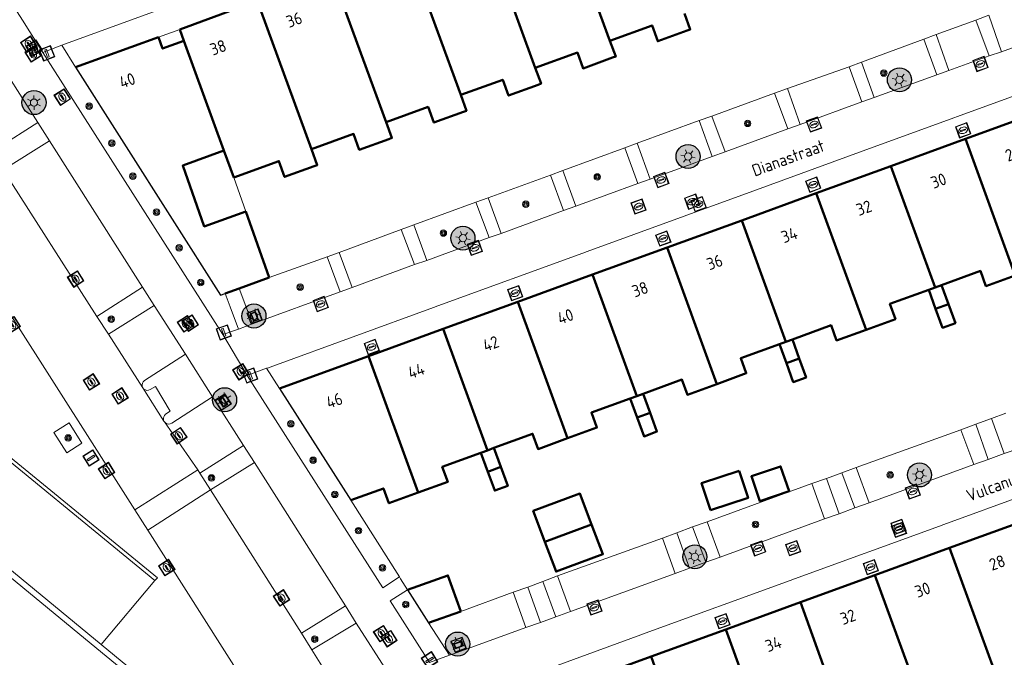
# Model space of a CAD drawing. Header units: metres. Extents: x 94279 to 96109, y 461866 to 463040.
# Tile 61 of 175: x 94992 to 95074, y 462428 to 462481. Entities that reach past the tile are written whole.
import ezdxf
from ezdxf.enums import TextEntityAlignment as Align

# ---------------------------------------------------------------- set-up
doc = ezdxf.new("R2010")
doc.units = ezdxf.units.M
doc.layers.get('0').update_dxf_attribs({"linetype": 'CONTINUOUS'})
for name, color, linetype, lineweight in [('B-WE-OV-LICHTMAST', 252, 'CONTINUOUS', 25), ('B_BEBOUWINGSGRENS_0', 132, 'CONTINUOUS', 50), ('B_LUIFEL_1', 132, 'CONTINUOUS', 50), ('B_TUSSENMUUR_0', 132, 'CONTINUOUS', 50), ('G_GRENS_ALGEMEEN_0', 251, 'CONTINUOUS', 13), ('Q_BOOM_0', 251, 'CONTINUOUS', 13), ('Q_BRANDKRAAN_0', 251, 'CONTINUOUS', 13), ('Q_DAMWAND_0', 251, 'CONTINUOUS', 13), ('Q_INSPECTIE_OF_RIOOLPUT_0', 251, 'CONTINUOUS', 13), ('Q_KOLK_0', 251, 'CONTINUOUS', 13), ('Q_LICHTMAST_0', 251, 'CONTINUOUS', 13), ('Q_STRAATNAAMBORD_0', 251, 'CONTINUOUS', 13), ('Q_VERKEERSBORDPAAL_0', 251, 'CONTINUOUS', 13), ('Q_WATERLEIDINGPUT_0', 251, 'CONTINUOUS', 13), ('T_CULTUURGRENS_0', 251, 'CONTINUOUS', 13), ('T_HEK_0', 251, 'CONTINUOUS', 13), ('T_MUUR_30CM_0', 251, 'CONTINUOUS', 13), ('V_WEGGRENS_0', 251, 'CONTINUOUS', 13), ('W_KADEMUUR_30CM_0', 251, 'CONTINUOUS', 13), ('Z_GBKN_HUISNUMMER_0', 251, 'CONTINUOUS', 13), ('Z_STRAATNAAM_0', 251, 'CONTINUOUS', 13)]:
    doc.layers.add(name, color=color, linetype=linetype, lineweight=lineweight)
doc.layers.add('Haag_0', color=251, linetype='CONTINUOUS')
doc.styles.get("Standard").update_dxf_attribs({"font": 'isocp.shx'})

# ---------------------------------------------------------------- blocks, each defined once
blk = doc.blocks.new('Q_LICHTMAST')
for points in [[(-0.26, 0.15), (-0.52, 0.3)], [(0, 0.3), (0, 0.6)], [(0.26, 0.15), (0.52, 0.3)], [(-0.26, -0.15), (-0.52, -0.3)], [(0, -0.3), (0, -0.6)], [(0.26, -0.15), (0.52, -0.3)]]:
    blk.add_lwpolyline(points)
blk.add_circle((0, 0), 0.3)
blk = doc.blocks.new('Q_VERKEERSBORDPAAL')
for points in [[(-0.5, 0.5), (0.5, 0.5), (0.5, -0.5), (-0.5, -0.5)], [(-0.08, 0.333), (0.071, 0.333), (0.071, -0.329), (-0.08, -0.329)]]:
    blk.add_lwpolyline(points, close=True)
blk.add_lwpolyline([(-0.442, 0.464), (0.438, 0.464, -0.414214), (0.459, 0.442), (0.459, -0.437, -0.414214), (0.438, -0.459), (-0.442, -0.459, -0.414214), (-0.463, -0.437), (-0.463, 0.442), (-0.463, 0.444), (-0.463, 0.446), (-0.463, 0.448), (-0.462, 0.45), (-0.461, 0.451), (-0.46, 0.453), (-0.459, 0.455), (-0.458, 0.456), (-0.457, 0.457), (-0.456, 0.459), (-0.454, 0.46), (-0.453, 0.461), (-0.451, 0.462), (-0.449, 0.462), (-0.447, 0.463), (-0.446, 0.463), (-0.444, 0.464), (-0.442, 0.464)], format="xyb")
blk = doc.blocks.new('Q_KOLK')
blk.add_lwpolyline([(-0.5, 0.5), (0.5, 0.5), (0.5, -0.5), (-0.5, -0.5)], close=True)
for points in [[(-0.442, 0.464), (0.438, 0.464, -0.414214), (0.459, 0.442), (0.459, -0.437, -0.414214), (0.438, -0.459), (-0.442, -0.459, -0.414214), (-0.463, -0.437), (-0.463, 0.442, -0.414214), (-0.442, 0.464)], [(-0.345, 0.105, 0.380426), (-0.276, -0.18)], [(-0.008, 0.266, 0.240218), (-0.345, 0.105)], [(-0.194, 0.045, 0.853344), (-0.194, -0.032)], [(0.331, 0.111, 0.240191), (-0.008, 0.266)], [(0.185, -0.032, 0.849746), (0.185, 0.045)], [(0.267, -0.176, 0.380426), (0.331, 0.111)], [(-0.276, -0.18, 0.148452), (0.012, -0.257)], [(0.012, -0.257, 0.131742), (0.267, -0.176)]]:
    blk.add_lwpolyline(points, format="xyb")
for points in [[(-0.194, 0.045), (0.185, 0.045)], [(0.185, -0.032), (-0.194, -0.032)]]:
    blk.add_lwpolyline(points)
blk = doc.blocks.new('Q_WATERLEIDINGPUT')
blk.add_lwpolyline([(-0.5, 0.5), (0.5, 0.5), (0.5, -0.5), (-0.5, -0.5)], close=True)
for points in [[(-0.442, 0.464), (0.438, 0.464, -0.414214), (0.459, 0.442), (0.459, -0.437, -0.414214), (0.438, -0.459), (-0.442, -0.459, -0.414214), (-0.463, -0.437), (-0.463, 0.442), (-0.463, 0.444), (-0.463, 0.446), (-0.463, 0.448), (-0.462, 0.45), (-0.461, 0.451), (-0.46, 0.453), (-0.459, 0.455), (-0.458, 0.456), (-0.457, 0.457), (-0.456, 0.459), (-0.454, 0.46), (-0.453, 0.461), (-0.451, 0.462), (-0.449, 0.462), (-0.447, 0.463), (-0.446, 0.463), (-0.444, 0.464), (-0.442, 0.464)], [(-0.345, 0.105, 0.380426), (-0.276, -0.18)], [(-0.008, 0.266, 0.240218), (-0.345, 0.105)], [(-0.194, 0.045, 0.853344), (-0.194, -0.032)], [(0.331, 0.111, 0.240191), (-0.008, 0.266)], [(0.185, -0.032, 0.849746), (0.185, 0.045)], [(0.267, -0.176, 0.380426), (0.331, 0.111)], [(-0.276, -0.18, 0.148452), (0.012, -0.257)], [(0.012, -0.257, 0.131742), (0.267, -0.176)]]:
    blk.add_lwpolyline(points, format="xyb")
for points in [[(-0.194, 0.045), (0.185, 0.045)], [(0.185, -0.032), (-0.194, -0.032)]]:
    blk.add_lwpolyline(points)
blk = doc.blocks.new('Q_BRANDKRAAN')
blk.add_lwpolyline([(-0.5, 0.5), (0.5, 0.5), (0.5, -0.5), (-0.5, -0.5)], close=True)
for points in [[(-0.442, 0.464), (0.438, 0.464, -0.414214), (0.459, 0.442), (0.459, -0.437, -0.414214), (0.438, -0.459), (-0.442, -0.459, -0.414214), (-0.463, -0.437), (-0.463, 0.442), (-0.463, 0.444), (-0.463, 0.446), (-0.463, 0.448), (-0.462, 0.45), (-0.461, 0.451), (-0.46, 0.453), (-0.459, 0.455), (-0.458, 0.456), (-0.457, 0.457), (-0.456, 0.459), (-0.454, 0.46), (-0.453, 0.461), (-0.451, 0.462), (-0.449, 0.462), (-0.447, 0.463), (-0.446, 0.463), (-0.444, 0.464), (-0.442, 0.464)], [(-0.345, 0.105, 0.380426), (-0.276, -0.18)], [(-0.008, 0.266, 0.240218), (-0.345, 0.105)], [(-0.194, 0.045, 0.853344), (-0.194, -0.032)], [(0.331, 0.111, 0.240191), (-0.008, 0.266)], [(0.185, -0.032, 0.849746), (0.185, 0.045)], [(0.267, -0.176, 0.380426), (0.331, 0.111)], [(-0.276, -0.18, 0.148452), (0.012, -0.257)], [(0.012, -0.257, 0.131742), (0.267, -0.176)]]:
    blk.add_lwpolyline(points, format="xyb")
for points in [[(-0.194, 0.045), (0.185, 0.045)], [(0.185, -0.032), (-0.194, -0.032)]]:
    blk.add_lwpolyline(points)
blk = doc.blocks.new('Q_INSPECTIE_OF_RIOOLPUT')
blk.add_lwpolyline([(-0.5, 0.5), (0.5, 0.5), (0.5, -0.5), (-0.5, -0.5)], close=True)
for points in [[(-0.442, 0.464), (0.438, 0.464, -0.414214), (0.459, 0.442), (0.459, -0.437, -0.414214), (0.438, -0.459), (-0.442, -0.459, -0.414214), (-0.463, -0.437), (-0.463, 0.442), (-0.463, 0.444), (-0.463, 0.446), (-0.463, 0.448), (-0.462, 0.45), (-0.461, 0.451), (-0.46, 0.453), (-0.459, 0.455), (-0.458, 0.456), (-0.457, 0.457), (-0.456, 0.459), (-0.454, 0.46), (-0.453, 0.461), (-0.451, 0.462), (-0.449, 0.462), (-0.447, 0.463), (-0.446, 0.463), (-0.444, 0.464), (-0.442, 0.464)], [(-0.345, 0.105, 0.380426), (-0.276, -0.18)], [(-0.008, 0.266, 0.240218), (-0.345, 0.105)], [(-0.194, 0.045, 0.853344), (-0.194, -0.032)], [(0.331, 0.111, 0.240191), (-0.008, 0.266)], [(0.185, -0.032, 0.849746), (0.185, 0.045)], [(0.267, -0.176, 0.380426), (0.331, 0.111)], [(-0.276, -0.18, 0.148452), (0.012, -0.257)], [(0.012, -0.257, 0.131742), (0.267, -0.176)]]:
    blk.add_lwpolyline(points, format="xyb")
for points in [[(-0.194, 0.045), (0.185, 0.045)], [(0.185, -0.032), (-0.194, -0.032)]]:
    blk.add_lwpolyline(points)
blk = doc.blocks.new('Q_STRAATNAAMBORD')
for points in [[(-0.5, 0.5), (0.5, 0.5), (0.5, -0.5), (-0.5, -0.5)], [(-0.369, 0.22), (0.358, 0.22), (0.358, -0.214), (-0.369, -0.214)]]:
    blk.add_lwpolyline(points, close=True)
for points in [[(-0.442, 0.464), (0.438, 0.464, -0.414214), (0.459, 0.442), (0.459, -0.437, -0.414214), (0.438, -0.459), (-0.442, -0.459, -0.414214), (-0.463, -0.437), (-0.463, 0.442), (-0.463, 0.444), (-0.463, 0.446), (-0.463, 0.448), (-0.462, 0.45), (-0.461, 0.451), (-0.46, 0.453), (-0.459, 0.455), (-0.458, 0.456), (-0.457, 0.457), (-0.456, 0.459), (-0.454, 0.46), (-0.453, 0.461), (-0.451, 0.462), (-0.449, 0.462), (-0.447, 0.463), (-0.446, 0.463), (-0.444, 0.464), (-0.442, 0.464)], [(-0.287, 0.16), (0.281, 0.16, -0.414214), (0.303, 0.139), (0.303, -0.134, -0.414214), (0.281, -0.156), (-0.287, -0.156, -0.414214), (-0.308, -0.134), (-0.308, 0.139), (-0.308, 0.14), (-0.308, 0.142), (-0.307, 0.144), (-0.307, 0.146), (-0.306, 0.148), (-0.305, 0.149), (-0.304, 0.151), (-0.303, 0.152), (-0.302, 0.154), (-0.3, 0.155), (-0.299, 0.156), (-0.297, 0.157), (-0.296, 0.158), (-0.294, 0.159), (-0.292, 0.159), (-0.29, 0.16), (-0.288, 0.16), (-0.287, 0.16)]]:
    blk.add_lwpolyline(points, format="xyb")
blk = doc.blocks.new('Q_BOOM')
for radius in [0.27, 0.18, 0.09]:
    blk.add_circle((0, 0), radius)
blk = doc.blocks.new('LM')
at = {"linetype": 'ByBlock'}
h = blk.add_hatch(color=256, dxfattribs=at)
h.dxf.hatch_style = 1
edge = h.paths.add_edge_path()
edge.add_arc((0, 0), 1, 0, 360)
blk.add_circle((0, 0), 1, dxfattribs=at)

msp = doc.modelspace()

# ---------------------------------------------------------------- linework, layer by layer
at = {"layer": 'B_BEBOUWINGSGRENS_0'}
for p, q in [((95010.334, 462482.196), (95005.677, 462480.499)), ((95005.677, 462480.499), (95006.021, 462479.554)), ((95003.896, 462479.854), (94997.008, 462477.347)), ((95077.183, 462473.653), (95070.981, 462471.396)), ((95070.981, 462471.396), (95064.779, 462469.138)), ((95009.342, 462470.423), (95010.157, 462468.181)), ((95064.779, 462469.138), (95058.577, 462466.881)), ((95058.577, 462466.881), (95052.375, 462464.624)), ((95013.114, 462459.868), (95011.162, 462465.355)), ((95052.375, 462464.624), (95046.173, 462462.367)), ((95046.173, 462462.367), (95039.971, 462460.109)), ((95010.616, 462458.959), (95013.114, 462459.868)), ((95039.971, 462460.109), (95033.769, 462457.852)), ((95067.915, 462458.856), (95068.451, 462459.051)), ((95068.986, 462459.246), (95068.451, 462459.051)), ((95069.561, 462457.666), (95068.986, 462459.246)), ((95009.452, 462458.536), (95010.616, 462458.959)), ((95067.915, 462458.856), (95068.49, 462457.276)), ((95033.769, 462457.852), (95027.567, 462455.595)), ((95027.567, 462455.595), (95021.365, 462453.337)), ((95055.513, 462454.335), (95056.049, 462454.53)), ((95055.513, 462454.335), (95056.087, 462452.758)), ((95056.584, 462454.725), (95056.049, 462454.53)), ((95057.158, 462453.148), (95056.584, 462454.725)), ((95021.365, 462453.337), (95013.964, 462450.644)), ((95043.111, 462449.815), (95043.647, 462450.01)), ((95043.647, 462450.01), (95044.182, 462450.205)), ((95044.755, 462448.63), (95044.182, 462450.205)), ((95043.111, 462449.815), (95043.684, 462448.241)), ((95030.706, 462445.304), (95031.241, 462445.501)), ((95030.706, 462445.304), (95031.28, 462443.728)), ((95031.776, 462445.698), (95031.241, 462445.501)), ((95032.351, 462444.118), (95031.776, 462445.698)), ((95075.855, 462439.643), (95069.653, 462437.387)), ((95039.899, 462439.341), (95036.021, 462437.882)), ((95069.653, 462437.387), (95063.451, 462435.131)), ((95063.451, 462435.131), (95057.248, 462432.874)), ((95057.248, 462432.874), (95051.046, 462430.618)), ((95026.343, 462431.158), (95029.035, 462432.111)), ((95051.046, 462430.618), (95044.844, 462428.362)), ((95044.844, 462428.362), (95038.641, 462426.106))]:
    msp.add_line(p, q, dxfattribs=at)
for points in [[(95041.424, 462479.56), (95044.92, 462480.832), (95045.399, 462479.517), (95047.852, 462480.409), (95048.105, 462480.502), (95047.626, 462481.817)], [(95006.021, 462479.554), (95004.241, 462478.906), (95003.896, 462479.854)], [(95035.222, 462477.302), (95038.718, 462478.575), (95039.197, 462477.259), (95041.65, 462478.152), (95041.903, 462478.244), (95041.424, 462479.56)], [(95029.021, 462475.045), (95032.516, 462476.317), (95032.995, 462475.002), (95035.448, 462475.895), (95035.701, 462475.987), (95035.222, 462477.302)], [(95022.819, 462472.788), (95026.314, 462474.06), (95026.793, 462472.745), (95029.246, 462473.637), (95029.499, 462473.73), (95029.021, 462475.045)], [(95016.617, 462470.53), (95020.112, 462471.803), (95020.591, 462470.487), (95023.044, 462471.38), (95023.297, 462471.472), (95022.819, 462472.788)], [(95010.157, 462468.181), (95013.91, 462469.545), (95014.389, 462468.23), (95016.842, 462469.123), (95017.095, 462469.215), (95016.617, 462470.53)], [(95011.162, 462465.355), (95007.704, 462464.124), (95005.924, 462469.18), (95009.342, 462470.423)], [(95068.986, 462459.246), (95072.209, 462460.421), (95072.669, 462459.157), (95075.112, 462460.046)], [(95062.708, 462455.532), (95065.151, 462456.421), (95064.692, 462457.681), (95067.915, 462458.856)], [(95068.49, 462457.276), (95069.065, 462455.696), (95070.136, 462456.085), (95069.561, 462457.666)], [(95056.584, 462454.725), (95059.807, 462455.9), (95060.265, 462454.643), (95062.708, 462455.532)], [(95050.304, 462451.017), (95052.747, 462451.906), (95052.29, 462453.16), (95055.513, 462454.335)], [(95056.087, 462452.758), (95056.661, 462451.181), (95057.732, 462451.571), (95057.158, 462453.148)], [(95044.182, 462450.205), (95047.405, 462451.38), (95047.861, 462450.128), (95050.304, 462451.017)], [(95037.9, 462446.502), (95040.343, 462447.391), (95039.888, 462448.64), (95043.111, 462449.815)], [(95043.684, 462448.241), (95044.257, 462446.666), (95045.328, 462447.056), (95044.755, 462448.63)], [(95031.776, 462445.698), (95034.995, 462446.882), (95035.457, 462445.613), (95037.9, 462446.502)], [(95025.496, 462441.988), (95027.939, 462442.877), (95027.486, 462444.12), (95030.706, 462445.304)], [(95031.28, 462443.728), (95031.853, 462442.152), (95032.924, 462442.542), (95032.351, 462444.118)], [(95052.174, 462443.803), (95049.034, 462442.781), (95049.77, 462440.519)], [(95049.77, 462440.519), (95052.91, 462441.54), (95052.174, 462443.803)], [(95019.882, 462441.352), (95022.601, 462442.339), (95023.053, 462441.098), (95025.496, 462441.988)], [(95036.021, 462437.882), (95036.946, 462435.421), (95040.833, 462436.857), (95039.899, 462439.341)], [(95029.035, 462432.111), (95027.955, 462435.103), (95024.6, 462433.907)]]:
    msp.add_lwpolyline(points, dxfattribs=at)
at = {"layer": 'B_LUIFEL_1'}
for points in [[(95056.317, 462442.103), (95055.61, 462444.172), (95053.178, 462443.341), (95053.884, 462441.273), (95056.317, 462442.103)], [(95039.899, 462439.341), (95038.934, 462441.907), (95035.047, 462440.47), (95036.021, 462437.882)]]:
    msp.add_lwpolyline(points, dxfattribs=at)
at = {"layer": 'B_TUSSENMUUR_0'}
for p, q in [((95016.617, 462470.53), (95012.427, 462481.982)), ((95009.342, 462470.423), (95006.021, 462479.554)), ((95070.981, 462471.396), (95075.112, 462460.046)), ((95068.451, 462459.051), (95064.779, 462469.138)), ((95062.708, 462455.532), (95058.577, 462466.881)), ((95056.049, 462454.53), (95052.375, 462464.624)), ((95050.304, 462451.017), (95046.173, 462462.367)), ((95043.647, 462450.01), (95039.971, 462460.109)), ((95033.769, 462457.852), (95037.9, 462446.502)), ((95069.561, 462457.666), (95068.49, 462457.276)), ((95031.241, 462445.501), (95027.567, 462455.595)), ((95025.496, 462441.988), (95021.365, 462453.337)), ((95056.087, 462452.758), (95057.158, 462453.148)), ((95043.684, 462448.241), (95044.755, 462448.63)), ((95032.351, 462444.118), (95031.28, 462443.728)), ((95073.325, 462427.298), (95069.653, 462437.387)), ((95063.451, 462435.131), (95067.581, 462423.783)), ((95060.923, 462422.778), (95057.248, 462432.874)), ((95055.177, 462419.269), (95051.046, 462430.618)), ((95048.521, 462418.258), (95044.844, 462428.362))]:
    msp.add_line(p, q, dxfattribs=at)
for points in [[(95041.424, 462479.56), (95037.595, 462490.005), (95037.227, 462491.009)], [(95031.048, 462488.759), (95031.414, 462487.755), (95035.222, 462477.302)], [(95029.021, 462475.045), (95025.214, 462485.498), (95024.848, 462486.501)], [(95022.819, 462472.788), (95018.995, 462483.226), (95018.624, 462484.237)]]:
    msp.add_lwpolyline(points, dxfattribs=at)
at = {"layer": 'G_GRENS_ALGEMEEN_0'}
msp.add_line((95003.896, 462479.854), (95005.677, 462480.499), dxfattribs=at)
msp.add_lwpolyline([(94999.133, 462429.36), (94982.948, 462442.683), (94987.311, 462448.048), (95003.6, 462434.694)], dxfattribs=at)
at = {"layer": 'Haag_0'}
for p, q in [((95013.964, 462450.644), (95019.882, 462441.352)), ((95024.6, 462433.907), (95026.343, 462431.158))]:
    msp.add_line(p, q, dxfattribs=at)
msp.add_lwpolyline([(94997.008, 462477.347), (95009.063, 462458.394), (95009.452, 462458.536)], dxfattribs=at)
at = {"layer": 'Q_DAMWAND_0'}
msp.add_line((94998.776, 462429.038), (95004.897, 462424.003), dxfattribs=at)
at = {"layer": 'T_CULTUURGRENS_0'}
for p, q in [((94995.869, 462479.18), (94994.294, 462478.566)), ((94997.008, 462477.347), (94995.869, 462479.18)), ((94994.294, 462478.566), (95009.253, 462455.127)), ((95009.253, 462455.127), (95010.552, 462455.585)), ((95012.891, 462452.323), (95011.286, 462451.737)), ((95013.964, 462450.644), (95012.891, 462452.323)), ((95028.08, 462428.471), (95026.343, 462431.158)), ((95026.419, 462427.872), (95028.08, 462428.471))]:
    msp.add_line(p, q, dxfattribs=at)
for points in [[(95010.552, 462455.585), (95009.86, 462457.443), (95009.452, 462458.536)], [(95011.286, 462451.737), (95022.54, 462434.082), (95023.924, 462434.973)], [(95024.6, 462433.907), (95023.144, 462433.002), (95026.419, 462427.872)]]:
    msp.add_lwpolyline(points, dxfattribs=at)
at = {"layer": 'T_HEK_0'}
for p, q in [((95071.834, 462481.278), (95068.543, 462480.072)), ((95072.907, 462481.673), (95071.834, 462481.278)), ((95067.502, 462479.693), (95062.326, 462477.762)), ((95068.543, 462480.072), (95067.502, 462479.693)), ((95061.303, 462477.383), (95056.168, 462475.574)), ((95062.326, 462477.762), (95061.303, 462477.383)), ((95056.168, 462475.574), (95055.11, 462475.188)), ((95055.11, 462475.188), (95049.894, 462473.292)), ((95048.841, 462472.919), (95043.69, 462471.038)), ((95049.894, 462473.292), (95048.841, 462472.919)), ((95042.65, 462470.651), (95037.508, 462468.772)), ((95043.69, 462471.038), (95042.65, 462470.651)), ((95036.475, 462468.374), (95031.299, 462466.505)), ((95037.508, 462468.772), (95036.475, 462468.374)), ((95031.299, 462466.505), (95030.264, 462466.121)), ((95030.264, 462466.121), (95025.137, 462464.244)), ((95025.137, 462464.244), (95024.08, 462463.871)), ((95024.08, 462463.871), (95018.92, 462461.959)), ((95017.908, 462461.597), (95013.114, 462459.868)), ((95018.92, 462461.959), (95017.908, 462461.597)), ((95074.336, 462448.58), (95073.124, 462448.149)), ((95071.825, 462447.664), (95070.592, 462447.21)), ((95073.124, 462448.149), (95071.825, 462447.664)), ((95070.592, 462447.21), (95061.891, 462444.074)), ((95060.704, 462443.623), (95059.415, 462443.156)), ((95061.891, 462444.074), (95060.704, 462443.623)), ((95058.204, 462442.732), (95049.505, 462439.557)), ((95059.415, 462443.156), (95058.204, 462442.732)), ((95049.505, 462439.557), (95048.292, 462439.131)), ((95046.982, 462438.65), (95045.796, 462438.208)), ((95048.292, 462439.131), (95046.982, 462438.65)), ((95045.796, 462438.208), (95037.068, 462435.064)), ((95035.854, 462434.594), (95034.586, 462434.121)), ((95037.068, 462435.064), (95035.854, 462434.594)), ((95033.394, 462433.702), (95029.035, 462432.111)), ((95034.586, 462434.121), (95033.394, 462433.702))]:
    msp.add_line(p, q, dxfattribs=at)
at = {"layer": 'T_MUUR_30CM_0'}
for p, q in [((95010.157, 462468.181), (95011.162, 462465.355)), ((95023.924, 462434.973), (95019.882, 462441.352)), ((95024.014, 462434.832), (95023.924, 462434.973))]:
    msp.add_line(p, q, dxfattribs=at)
msp.add_lwpolyline([(94997.545, 462446.103), (94996.275, 462445.305), (94995.21, 462446.998), (94996.481, 462447.797), (94997.545, 462446.103)], dxfattribs=at)
at = {"layer": 'V_WEGGRENS_0'}
for p, q in [((95006.153, 462482.926), (94995.869, 462479.18)), ((94992.166, 462481.955), (94992.601, 462481.262)), ((94994.294, 462478.566), (94992.601, 462481.262)), ((95072.931, 462478.292), (95071.834, 462481.278)), ((95072.907, 462481.673), (95073.978, 462478.643)), ((95073.978, 462478.643), (95078.383, 462480.262)), ((95068.598, 462476.73), (95067.502, 462479.693)), ((95068.543, 462480.072), (95069.601, 462477.077)), ((95072.931, 462478.292), (95073.978, 462478.643)), ((95069.601, 462477.077), (95072.931, 462478.292)), ((95062.371, 462474.465), (95061.303, 462477.383)), ((95062.326, 462477.762), (95063.374, 462474.844)), ((95069.601, 462477.077), (95068.598, 462476.73)), ((94993.87, 462472.767), (94991.28, 462476.847)), ((95063.374, 462474.844), (95068.598, 462476.73)), ((95056.168, 462475.574), (95057.244, 462472.592)), ((95076.367, 462475.455), (95064.291, 462471.054)), ((95056.219, 462472.225), (95055.11, 462475.188)), ((95062.371, 462474.465), (95063.374, 462474.844)), ((95057.244, 462472.592), (95062.371, 462474.465)), ((95049.926, 462469.932), (95048.841, 462472.919)), ((95049.894, 462473.292), (95050.987, 462470.33)), ((94993.87, 462472.767), (94990.087, 462470.349)), ((94994.836, 462471.243), (94993.87, 462472.767)), ((95050.987, 462470.33), (95056.219, 462472.225)), ((95056.219, 462472.225), (95057.244, 462472.592)), ((94990.993, 462468.835), (94994.836, 462471.243)), ((94994.836, 462471.243), (95002.579, 462459.076)), ((95043.749, 462467.687), (95042.65, 462470.651)), ((95043.69, 462471.038), (95044.759, 462468.053)), ((95063.915, 462470.917), (95051.859, 462466.524)), ((95064.291, 462471.054), (95063.915, 462470.917)), ((95044.759, 462468.053), (95049.926, 462469.932)), ((95049.926, 462469.932), (95050.987, 462470.33)), ((94990.993, 462468.835), (94998.773, 462456.628)), ((95037.576, 462465.449), (95036.475, 462468.374)), ((95037.508, 462468.772), (95038.589, 462465.801)), ((95044.759, 462468.053), (95043.749, 462467.687)), ((95038.589, 462465.801), (95043.749, 462467.687)), ((95031.299, 462466.505), (95032.382, 462463.543)), ((95051.484, 462466.387), (95039.544, 462462.036)), ((95051.859, 462466.524), (95051.484, 462466.387)), ((95031.377, 462463.19), (95030.264, 462466.121)), ((95037.576, 462465.449), (95038.589, 462465.801)), ((95032.382, 462463.543), (95037.576, 462465.449)), ((95025.137, 462464.244), (95026.204, 462461.287)), ((95025.18, 462460.939), (95024.08, 462463.871)), ((95026.204, 462461.287), (95031.377, 462463.19)), ((95031.377, 462463.19), (95032.382, 462463.543)), ((95018.993, 462458.674), (95017.908, 462461.597)), ((95018.92, 462461.959), (95020, 462459.032)), ((95039.168, 462461.899), (95027.124, 462457.51)), ((95039.544, 462462.036), (95039.168, 462461.899)), ((95020, 462459.032), (95025.18, 462460.939)), ((95026.204, 462461.287), (95025.18, 462460.939)), ((95002.579, 462459.076), (94998.773, 462456.628)), ((95003.548, 462457.543), (95002.579, 462459.076)), ((95018.993, 462458.674), (95020, 462459.032)), ((95010.616, 462458.959), (95011.711, 462456.02)), ((95011.711, 462456.02), (95018.993, 462458.674)), ((94999.741, 462455.152), (95003.548, 462457.543)), ((95003.548, 462457.543), (95006.158, 462453.491)), ((95026.748, 462457.373), (95013.41, 462452.512)), ((95027.124, 462457.51), (95026.748, 462457.373)), ((94998.773, 462456.628), (94999.741, 462455.152)), ((95011.711, 462456.02), (95010.552, 462455.585)), ((94999.741, 462455.152), (95002.601, 462450.691)), ((95009.673, 462454.427), (95009.253, 462455.127)), ((95011.286, 462451.737), (95009.673, 462454.427)), ((95006.158, 462453.491), (95008.391, 462449.943)), ((95013.41, 462452.512), (95013.034, 462452.375)), ((95013.034, 462452.375), (95012.891, 462452.323)), ((95004.357, 462447.921), (95002.601, 462450.691)), ((95008.391, 462449.943), (95010.971, 462445.901)), ((95004.388, 462447.873), (95004.357, 462447.921)), ((95004.388, 462447.873), (95007.161, 462443.882)), ((95071.825, 462447.664), (95072.862, 462444.742)), ((95074.198, 462445.242), (95073.124, 462448.149)), ((95071.656, 462444.313), (95070.592, 462447.21)), ((95010.971, 462445.901), (95007.346, 462443.616)), ((95011.894, 462444.485), (95010.971, 462445.901)), ((95072.862, 462444.742), (95074.198, 462445.242)), ((95074.198, 462445.242), (95075.396, 462445.667)), ((95008.215, 462442.212), (95011.894, 462444.485)), ((95011.894, 462444.485), (95014.427, 462440.473)), ((95062.964, 462441.145), (95071.656, 462444.313)), ((95071.656, 462444.313), (95072.862, 462444.742)), ((95007.161, 462443.882), (95001.945, 462440.551)), ((95007.161, 462443.882), (95007.346, 462443.616)), ((95007.346, 462443.616), (95008.215, 462442.212)), ((95061.773, 462440.717), (95060.704, 462443.623)), ((95061.891, 462444.074), (95062.964, 462441.145)), ((95081.204, 462443.731), (95069.186, 462439.348)), ((95059.256, 462439.816), (95058.204, 462442.732)), ((95059.415, 462443.156), (95060.464, 462440.23)), ((95008.215, 462442.212), (95003.027, 462438.852)), ((95008.215, 462442.212), (95015.793, 462430.307)), ((95061.773, 462440.717), (95062.964, 462441.145)), ((95001.945, 462440.551), (95003.027, 462438.852)), ((95059.256, 462439.816), (95060.464, 462440.23)), ((95060.464, 462440.23), (95061.773, 462440.717)), ((95049.505, 462439.557), (95050.578, 462436.632)), ((95050.578, 462436.632), (95059.256, 462439.816)), ((95069.186, 462439.348), (95068.81, 462439.211)), ((95003.027, 462438.852), (95015.838, 462418.732)), ((95046.982, 462438.65), (95048.042, 462435.71)), ((95049.381, 462436.197), (95048.292, 462439.131)), ((95068.81, 462439.211), (95056.764, 462434.819)), ((95046.834, 462435.26), (95045.796, 462438.208)), ((95048.042, 462435.71), (95049.381, 462436.197)), ((95049.381, 462436.197), (95050.578, 462436.632)), ((95038.134, 462432.102), (95046.834, 462435.26)), ((95046.834, 462435.26), (95048.042, 462435.71)), ((94999.133, 462429.36), (95003.6, 462434.694)), ((95024.014, 462434.832), (95024.6, 462433.907)), ((95036.915, 462431.657), (95035.854, 462434.594)), ((95037.068, 462435.064), (95038.134, 462432.102)), ((95056.389, 462434.682), (95044.358, 462430.295)), ((95056.764, 462434.819), (95056.389, 462434.682)), ((95034.446, 462430.765), (95033.394, 462433.702)), ((95034.586, 462434.121), (95035.652, 462431.199)), ((95019.453, 462432.58), (95015.793, 462430.307)), ((95020.338, 462431.138), (95019.453, 462432.58)), ((95038.134, 462432.102), (95036.915, 462431.657)), ((95034.446, 462430.765), (95035.652, 462431.199)), ((95035.652, 462431.199), (95036.915, 462431.657)), ((95016.66, 462428.912), (95020.338, 462431.138)), ((95020.338, 462431.138), (95022.959, 462427.034)), ((95028.722, 462428.702), (95034.446, 462430.765)), ((95015.793, 462430.307), (95016.66, 462428.912)), ((95043.982, 462430.158), (95030.407, 462425.208)), ((95044.358, 462430.295), (95043.982, 462430.158)), ((95016.66, 462428.912), (95019.488, 462424.414)), ((95028.08, 462428.471), (95028.722, 462428.702))]:
    msp.add_line(p, q, dxfattribs=at)
for points in [[(94984.515, 462467.355), (94991.102, 462456.87), (94991.69, 462456.657), (95001.945, 462440.551)], [(95006.158, 462453.491), (95002.735, 462451.307), (95002.637, 462451.211), (95002.57, 462451.091), (95002.541, 462450.956), (95002.552, 462450.819), (95002.601, 462450.691)], [(95002.601, 462450.691), (95002.693, 462450.589), (95002.811, 462450.519), (95002.945, 462450.489), (95003.081, 462450.501), (95003.208, 462450.553), (95003.66, 462450.823), (95004.885, 462448.752), (95004.48, 462448.501), (95004.394, 462448.407), (95004.336, 462448.293), (95004.31, 462448.169), (95004.317, 462448.042), (95004.357, 462447.921)], [(95008.391, 462449.943), (95005.007, 462447.755), (95004.88, 462447.703), (95004.744, 462447.69), (95004.609, 462447.716), (95004.487, 462447.778), (95004.388, 462447.873)], [(95003.6, 462434.694), (95003.811, 462434.89), (94987.444, 462448.283)], [(95014.427, 462440.473), (95016.929, 462436.53), (95019.453, 462432.58)], [(95009.523, 462420.639), (95009.595, 462420.747), (94999.133, 462429.36)]]:
    msp.add_lwpolyline(points, dxfattribs=at)
at = {"layer": 'W_KADEMUUR_30CM_0'}
msp.add_line((94982.591, 462442.35), (94998.776, 462429.038), dxfattribs=at)

# ---------------------------------------------------------------- block references
at = {"layer": 'B-WE-OV-LICHTMAST'}
for p in [(95065.484, 462476.305), (94993.555, 462474.411), (95047.916, 462469.929), (95029.205, 462463.14), (95011.837, 462456.67), (95009.398, 462449.71), (95067.15, 462443.457), (95048.478, 462436.649), (95028.77, 462429.395)]:
    msp.add_blockref('LM', p, dxfattribs=at)
at = {"layer": 'Q_BOOM_0'}
for p, rotation in [((95064.183, 462476.868), 109.7557560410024), ((94998.134, 462474.112), 122.4582802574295), ((95052.87, 462472.682), 19.91009253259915), ((95000.021, 462471.043), 122.5464188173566), ((95001.772, 462468.29), 122.5464188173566), ((95040.372, 462468.228), 20.07341628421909), ((95003.741, 462465.308), 122.4582802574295), ((95034.426, 462465.964), 20.15121188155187), ((95027.577, 462463.566), 20.1077305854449), ((95005.617, 462462.338), 122.4582802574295), ((95007.409, 462459.461), 122.5464188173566), ((95015.675, 462459.075), 20.02479087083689), ((94999.981, 462456.404), 32.74891956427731), ((95014.904, 462447.713), 122.4927323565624), ((94996.401, 462446.533), 122.1328958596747), ((95016.751, 462444.677), 122.5150588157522), ((95008.303, 462443.203), 121.7552651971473), ((95064.716, 462443.456), 19.82009278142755), ((95018.555, 462441.838), 122.5150588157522), ((95053.524, 462439.342), 20.14833041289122), ((95020.524, 462438.824), 122.3600492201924), ((95022.515, 462435.738), 122.3600492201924), ((95024.451, 462432.688), 122.3766894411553), ((95016.888, 462429.809), 31.18317443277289)]:
    msp.add_blockref('Q_BOOM', p, dxfattribs=dict(at, rotation=rotation))
at = {"layer": 'Q_BRANDKRAAN_0'}
for p, rotation in [((94995.907, 462474.867), 122.5464188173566), ((95048.257, 462466.173), 20.02201143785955), ((95065.445, 462438.898), 20.03197480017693)]:
    msp.add_blockref('Q_BRANDKRAAN', p, dxfattribs=dict(at, rotation=rotation))
at = {"layer": 'Q_INSPECTIE_OF_RIOOLPUT_0'}
for p, rotation in [((95043.805, 462465.768), 20.00352266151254), ((94998.332, 462451.191), 122.4856916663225), ((95000.709, 462450.023), 122.6644137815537), ((95056.645, 462437.368), 20.02357772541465)]:
    msp.add_blockref('Q_INSPECTIE_OF_RIOOLPUT', p, dxfattribs=dict(at, rotation=rotation))
at = {"layer": 'Q_KOLK_0'}
for p, rotation in [((95072.221, 462477.624), 20.04524942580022), ((95058.387, 462472.592), 20.06830264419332), ((95070.785, 462472.109), 19.99719868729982), ((95045.693, 462467.976), 19.98399685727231), ((95058.324, 462467.587), 19.99719868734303), ((95045.86, 462463.106), 20.00535615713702), ((95030.196, 462462.338), 20.19713765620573), ((94997.011, 462459.742), 122.5109605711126), ((95033.549, 462458.562), 19.99719868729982), ((95017.387, 462457.667), 20.02479087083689), ((94991.745, 462455.952), 122.4856916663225), ((95021.625, 462454.093), 20.00535615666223), ((95005.593, 462446.714), 124.7920879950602), ((94999.584, 462443.815), 122.4856916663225), ((95066.6, 462442.082), 20.02543652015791), ((95053.743, 462437.35), 20.02553905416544), ((95004.588, 462435.753), 122.4861151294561), ((95063.1, 462435.794), 19.99423033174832), ((95014.129, 462433.231), 122.4783542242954), ((95040.141, 462432.429), 19.95031530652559), ((95050.782, 462431.297), 19.98904037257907)]:
    msp.add_blockref('Q_KOLK', p, dxfattribs=dict(at, rotation=rotation))
at = {"layer": 'Q_LICHTMAST_0'}
for p, rotation in [((95065.484, 462476.305), 19.85090199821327), ((94993.555, 462474.411), 122.4075404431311), ((95047.916, 462469.929), 19.98399685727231), ((95029.205, 462463.14), 20.19713765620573), ((95011.837, 462456.67), 110.4341713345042), ((95009.398, 462449.71), 122.5500034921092), ((95067.15, 462443.457), 20.02543652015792), ((95048.478, 462436.649), 110.3631957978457), ((95028.77, 462429.395), 19.81978631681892)]:
    msp.add_blockref('Q_LICHTMAST', p, dxfattribs=dict(at, rotation=rotation))
at = {"layer": 'Q_STRAATNAAMBORD_0'}
for p, rotation in [((95011.891, 462456.624), 110.4341713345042), ((95009.276, 462449.508), 122.5500034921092), ((95028.851, 462429.338), 19.81978631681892)]:
    msp.add_blockref('Q_STRAATNAAMBORD', p, dxfattribs=dict(at, rotation=rotation))
at = {"layer": 'Q_VERKEERSBORDPAAL_0'}
for p, rotation in [((94994.638, 462478.51), 21.29788928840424), ((95009.329, 462455.309), 19.42157539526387), ((95011.53, 462451.724), 20.05759471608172), ((94998.295, 462444.867), 122.4856916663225), ((95026.428, 462428.08), 122.5542243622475)]:
    msp.add_blockref('Q_VERKEERSBORDPAAL', p, dxfattribs=dict(at, rotation=rotation))
at = {"layer": 'Q_WATERLEIDINGPUT_0'}
for p, rotation in [((94993.121, 462479.261), 122.1274797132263), ((94993.559, 462478.93), 122.1274797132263), ((94993.474, 462478.459), 122.1274797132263), ((95048.801, 462465.969), 20.02201143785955), ((95006.151, 462456.018), 122.7866523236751), ((95006.545, 462456.086), 122.7866523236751), ((95010.741, 462452.031), 120.948092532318), ((95065.398, 462439.137), 20.03197480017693), ((95022.446, 462430.261), 122.5641418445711), ((95023.048, 462429.842), 122.5641418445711)]:
    msp.add_blockref('Q_WATERLEIDINGPUT', p, dxfattribs=dict(at, rotation=rotation))

# ---------------------------------------------------------------- texts
at = {"layer": 'Z_GBKN_HUISNUMMER_0'}
for s, rotation, p in [('36', 20.1, (95015.18, 462481.303)), ('38', 20, (95008.861, 462478.999)), ('40', 20, (95001.307, 462476.251)), ('28', 20, (95074.937, 462470.175)), ('30', 20, (95068.735, 462467.918)), ('32', 20, (95062.533, 462465.66)), ('34', 20, (95056.331, 462463.403)), ('36', 20, (95050.129, 462461.146)), ('38', 20, (95043.927, 462458.889)), ('40', 20, (95037.725, 462456.631)), ('42', 20, (95031.523, 462454.374)), ('44', 20, (95025.321, 462452.117)), ('46', 20, (95018.519, 462449.641)), ('28', 20, (95073.609, 462436.166)), ('30', 20, (95067.407, 462433.91)), ('32', 20, (95061.204, 462431.653)), ('34', 20, (95055.002, 462429.397))]:
    msp.add_text(s, height=1, rotation=rotation, dxfattribs=at).set_placement(p, align=Align.MIDDLE)
at = {"layer": 'Z_STRAATNAAM_0', "linetype": 'Continuous'}
for s, rotation, p in [('Dianastraat', 20.30604, (95056.241, 462469.809)), ('Vulcanusstraat', 19.94184, (95074.965, 462443.089))]:
    msp.add_text(s, height=1, rotation=rotation, dxfattribs=at).set_placement(p, align=Align.MIDDLE)

doc.saveas('drawing.dxf')
